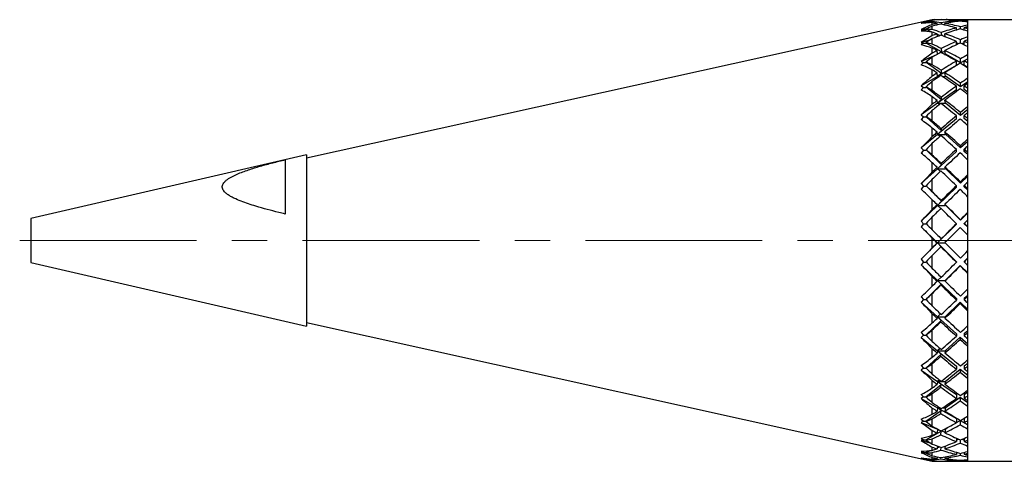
# Model space of a CAD drawing. Header units: inches. Extents: x 0.6 to 20.8, y 0.4 to 16.7.
# Tile 1 of 15: x 1 to 3.8, y 8 to 9.2. Entities that reach past the tile are written whole.
import ezdxf

# ---------------------------------------------------------------- set-up
doc = ezdxf.new("R2010")
doc.units = ezdxf.units.IN
doc.header["$MEASUREMENT"] = 0
doc.linetypes.add('CENTERX2', pattern=[0.8, 0.5, -0.1, 0.1, -0.1])
doc.layers.add('SLD-0', color=7, linetype='Continuous')

msp = doc.modelspace()

# ---------------------------------------------------------------- linework, layer by layer
at = {"color": 7, "linetype": 'Continuous', "lineweight": 25}
for p, q in [((3.5942, 9.2334), (1.8242, 8.841)), ((3.5629, 9.2242), (3.569, 9.2248)), ((3.569, 9.2248), (3.5629, 9.2226)), ((3.569, 9.2248), (3.576, 9.2248)), ((3.576, 9.2248), (3.5769, 9.225)), ((3.5769, 9.225), (3.5766, 9.2266)), ((3.5802, 9.2241), (3.5769, 9.225)), ((3.6008, 9.2334), (3.5942, 9.2334)), ((3.5942, 9.233), (3.5942, 9.2334)), ((3.5942, 9.2284), (3.5942, 9.2319)), ((3.5942, 9.2199), (3.5942, 9.225)), ((3.6079, 9.2327), (3.6079, 9.2333)), ((3.6083, 9.2184), (3.6079, 9.2226)), ((3.6194, 9.2334), (3.6194, 9.2331)), ((3.6194, 9.2246), (3.6198, 9.2203)), ((3.6301, 9.2327), (3.63, 9.2333)), ((3.6304, 9.218), (3.63, 9.2228)), ((3.6942, 9.2334), (3.6362, 9.2334)), ((3.6623, 9.2279), (3.6623, 9.2303)), ((3.6739, 9.2291), (3.6739, 9.2314)), ((3.6845, 9.2278), (3.6845, 9.2304)), ((4.0473, 9.2334), (3.6942, 9.2334)), ((3.6942, 8.7915), (3.6942, 9.2334)), ((3.6942, 9.2327), (3.6942, 9.2334)), ((3.6942, 9.2294), (3.6942, 9.2313)), ((3.6942, 9.218), (3.6942, 9.2264)), ((3.5773, 9.207), (3.5629, 9.2056)), ((3.5629, 9.2056), (3.569, 9.2048)), ((3.569, 9.2048), (3.5629, 9.2013)), ((3.569, 9.2048), (3.576, 9.2048)), ((3.576, 9.2048), (3.5769, 9.2052)), ((3.5769, 9.2052), (3.5766, 9.2067)), ((3.5936, 9.198), (3.5769, 9.2052)), ((3.5942, 9.2052), (3.5942, 9.2151)), ((3.5942, 9.1882), (3.5942, 9.1979)), ((3.6086, 9.1856), (3.6079, 9.1932)), ((3.6158, 9.1884), (3.608, 9.1918)), ((3.6194, 9.1972), (3.6202, 9.1887)), ((3.6308, 9.1847), (3.63, 9.1935)), ((3.6623, 9.2041), (3.6623, 9.2102)), ((3.6739, 9.207), (3.6739, 9.2132)), ((3.6845, 9.2039), (3.6845, 9.2104)), ((3.6942, 9.2078), (3.6942, 9.213)), ((3.6942, 9.1848), (3.6942, 9.2008)), ((3.5872, 9.1755), (3.5629, 9.1689)), ((3.5629, 9.1689), (3.569, 9.1667)), ((3.569, 9.1667), (3.5629, 9.162)), ((3.569, 9.1667), (3.576, 9.1667)), ((3.576, 9.1667), (3.5769, 9.1673)), ((3.5769, 9.1673), (3.5766, 9.1687)), ((3.6204, 9.1419), (3.5769, 9.1673)), ((3.5942, 9.164), (3.5942, 9.1799)), ((3.6306, 9.1872), (3.6269, 9.1862)), ((3.6623, 9.1623), (3.6623, 9.1718)), ((3.669, 9.1653), (3.6623, 9.1682)), ((3.6739, 9.1667), (3.6739, 9.1767)), ((3.6845, 9.1678), (3.6778, 9.1649)), ((3.6845, 9.1618), (3.6845, 9.1722)), ((3.6942, 9.1679), (3.6942, 9.1763)), ((3.6062, 9.1339), (3.5629, 9.1152)), ((3.5942, 9.1389), (3.5942, 9.1529)), ((3.609, 9.1354), (3.6079, 9.146)), ((3.6204, 9.1419), (3.6147, 9.1385)), ((3.6194, 9.1519), (3.6204, 9.1419)), ((3.6302, 9.1443), (3.6198, 9.1398)), ((3.6286, 9.1351), (3.6302, 9.1351)), ((3.6311, 9.1357), (3.63, 9.1465)), ((3.6302, 9.1351), (3.6311, 9.1357)), ((3.6739, 9.1108), (3.6311, 9.1357)), ((3.6942, 9.1341), (3.6942, 9.1573)), ((3.5629, 9.1152), (3.569, 9.1117)), ((3.569, 9.1117), (3.5629, 9.1059)), ((3.569, 9.1117), (3.576, 9.1117)), ((3.576, 9.1117), (3.5769, 9.1124)), ((3.5769, 9.1124), (3.5766, 9.1136)), ((3.6204, 9.0812), (3.5769, 9.1124)), ((3.5942, 9.1058), (3.5942, 9.1273)), ((3.6623, 9.104), (3.6623, 9.1162)), ((3.6739, 9.1108), (3.6739, 9.1229)), ((3.6942, 9.1226), (3.6739, 9.1108)), ((3.6845, 9.1046), (3.6845, 9.1168)), ((3.6942, 9.1111), (3.6942, 9.1224)), ((3.5942, 9.0735), (3.5942, 9.0914)), ((3.609, 9.0729), (3.6079, 9.0825)), ((3.6623, 9.104), (3.609, 9.0729)), ((3.6204, 9.0812), (3.609, 9.0729)), ((3.6194, 9.09), (3.6204, 9.0812)), ((3.6311, 9.0736), (3.63, 9.0831)), ((3.6942, 9.0989), (3.6845, 9.1046)), ((3.6942, 9.0675), (3.6942, 9.097)), ((3.609, 9.0729), (3.5629, 9.0461)), ((3.5942, 9.0325), (3.5942, 9.0589)), ((3.609, 9.0729), (3.6146, 9.0729)), ((3.612, 9.0712), (3.609, 9.0729)), ((3.6224, 9.0729), (3.6302, 9.0729)), ((3.6302, 9.0729), (3.6311, 9.0736)), ((3.6739, 9.043), (3.6311, 9.0736)), ((3.6942, 9.0575), (3.6739, 9.043)), ((3.6739, 9.043), (3.6739, 9.0534)), ((3.6942, 9.0389), (3.6942, 9.0528)), ((3.5629, 9.0461), (3.569, 9.0414)), ((3.569, 9.0414), (3.5629, 9.0347)), ((3.569, 9.0414), (3.576, 9.0414)), ((3.576, 9.0414), (3.5769, 9.0421)), ((3.5769, 9.0421), (3.5766, 9.0432)), ((3.6204, 9.0062), (3.5769, 9.0421)), ((3.6623, 9.0348), (3.609, 8.9966)), ((3.6623, 9.0348), (3.6623, 9.0453)), ((3.6845, 9.0354), (3.6845, 9.0459)), ((3.6942, 9.0285), (3.6845, 9.0354)), ((3.609, 8.9966), (3.5629, 8.9636)), ((3.5942, 8.9939), (3.5942, 9.0152)), ((3.609, 8.9966), (3.6079, 9.0046)), ((3.6204, 9.0062), (3.609, 8.9966)), ((3.609, 8.9966), (3.6302, 8.9966)), ((3.6141, 8.9929), (3.609, 8.9966)), ((3.6194, 9.0135), (3.6204, 9.0062)), ((3.6311, 8.9974), (3.63, 9.0054)), ((3.6302, 8.9966), (3.6311, 8.9974)), ((3.6739, 8.9621), (3.6311, 8.9974)), ((3.6942, 8.9868), (3.6942, 9.0219)), ((3.5942, 8.9464), (3.5942, 8.9769)), ((3.6942, 8.9788), (3.6739, 8.9621)), ((3.6739, 8.9621), (3.6739, 8.9705)), ((3.6942, 8.9537), (3.6942, 8.9697)), ((3.5629, 8.9636), (3.569, 8.9579)), ((3.569, 8.9579), (3.5629, 8.9505)), ((3.569, 8.9579), (3.576, 8.9579)), ((3.576, 8.9579), (3.5769, 8.9587)), ((3.5769, 8.9587), (3.5766, 8.9596)), ((3.6204, 8.9191), (3.5769, 8.9587)), ((3.6623, 8.9525), (3.609, 8.9085)), ((3.6623, 8.9525), (3.6623, 8.961)), ((3.6845, 8.9533), (3.6845, 8.9618)), ((3.6942, 8.9453), (3.6845, 8.9533)), ((3.5942, 8.9026), (3.5942, 8.9266)), ((3.609, 8.9085), (3.6079, 8.9147)), ((3.6204, 8.9191), (3.609, 8.9085)), ((3.6194, 8.9247), (3.6204, 8.9191)), ((3.6311, 8.9093), (3.63, 8.9155)), ((3.6942, 8.8947), (3.6942, 8.9343)), ((3.609, 8.9085), (3.5629, 8.8704)), ((3.5942, 8.85), (3.5942, 8.8836)), ((3.609, 8.9085), (3.6302, 8.9085)), ((3.6157, 8.9029), (3.609, 8.9085)), ((3.6302, 8.9085), (3.6311, 8.9093)), ((3.6739, 8.8704), (3.6311, 8.9093)), ((3.6942, 8.8889), (3.6739, 8.8704)), ((3.5629, 8.8704), (3.569, 8.8637)), ((3.569, 8.8637), (3.5629, 8.8559)), ((3.569, 8.8637), (3.576, 8.8637)), ((3.576, 8.8637), (3.5769, 8.8647)), ((3.5769, 8.8647), (3.5766, 8.8653)), ((3.6204, 8.8225), (3.5769, 8.8647)), ((3.6623, 8.8599), (3.609, 8.8112)), ((3.6623, 8.8599), (3.6623, 8.866)), ((3.6739, 8.8704), (3.6739, 8.8765)), ((3.6845, 8.8607), (3.6845, 8.8669)), ((3.6942, 8.8519), (3.6845, 8.8607)), ((3.6942, 8.858), (3.6942, 8.8757)), ((1.8242, 8.8509), (1.0442, 8.6708)), ((1.7642, 8.837), (1.7642, 8.6833)), ((1.8242, 8.8509), (1.8242, 8.466)), ((3.5942, 8.8024), (3.5942, 8.8284)), ((3.6942, 8.7939), (3.6942, 8.8367)), ((3.609, 8.8112), (3.5629, 8.7692)), ((3.609, 8.8112), (3.6079, 8.8154)), ((3.6204, 8.8225), (3.609, 8.8112)), ((3.609, 8.8112), (3.6302, 8.8112)), ((3.6169, 8.8039), (3.609, 8.8112)), ((3.6194, 8.8263), (3.6204, 8.8225)), ((3.6311, 8.8121), (3.63, 8.8163)), ((3.6302, 8.8112), (3.6311, 8.8121)), ((3.6739, 8.7707), (3.6311, 8.8121)), ((3.5942, 8.7462), (3.5942, 8.782)), ((3.6942, 8.7904), (3.6739, 8.7707)), ((3.6739, 8.7707), (3.6739, 8.7744)), ((3.6942, 7.9834), (3.6942, 8.7915)), ((3.6942, 8.7547), (3.6942, 8.7735)), ((3.5629, 8.7692), (3.569, 8.7619)), ((3.569, 8.7619), (3.5629, 8.7538)), ((3.569, 8.7619), (3.576, 8.7619)), ((3.576, 8.7619), (3.5769, 8.7628)), ((3.5769, 8.7628), (3.5766, 8.7632)), ((3.6204, 8.7194), (3.5769, 8.7628)), ((3.6623, 8.7595), (3.609, 8.7078)), ((3.6623, 8.7595), (3.6623, 8.7633)), ((3.6845, 8.7604), (3.6845, 8.7641)), ((3.6942, 8.751), (3.6845, 8.7604)), ((3.5942, 8.6963), (3.5942, 8.7234)), ((3.6204, 8.7194), (3.609, 8.7078)), ((3.6194, 8.7213), (3.6204, 8.7194)), ((3.6942, 8.6874), (3.6942, 8.7322)), ((3.609, 8.7078), (3.5629, 8.6632)), ((3.609, 8.7078), (3.6079, 8.7099)), ((3.609, 8.7078), (3.6302, 8.7078)), ((3.618, 8.6989), (3.609, 8.7078)), ((3.6311, 8.7088), (3.63, 8.7108)), ((3.6302, 8.7078), (3.6311, 8.7088)), ((3.6739, 8.6661), (3.6311, 8.7088)), ((1.0442, 8.6708), (1.0442, 8.5717)), ((3.5942, 8.6382), (3.5942, 8.6751)), ((3.6942, 8.6864), (3.6739, 8.6661)), ((3.6739, 8.6661), (3.6739, 8.6672)), ((3.6942, 8.647), (3.6942, 8.6663)), ((3.569, 8.6553), (3.5629, 8.6473)), ((3.5629, 8.6473), (3.609, 8.6014)), ((3.569, 8.6553), (3.576, 8.6553)), ((3.576, 8.6553), (3.5768, 8.6562)), ((3.6623, 8.6546), (3.609, 8.6014)), ((3.6623, 8.6546), (3.6623, 8.6558)), ((3.6845, 8.6555), (3.6845, 8.6567)), ((3.6942, 8.6459), (3.6845, 8.6555)), ((3.5942, 8.5875), (3.5942, 8.615)), ((3.6204, 8.613), (3.609, 8.6014)), ((3.6194, 8.6128), (3.6204, 8.613)), ((3.6942, 8.5786), (3.6942, 8.6239)), ((3.609, 8.6014), (3.5629, 8.5554)), ((3.609, 8.6014), (3.6079, 8.6013)), ((3.609, 8.6014), (3.6623, 8.5483)), ((3.609, 8.6014), (3.6302, 8.6014)), ((3.6195, 8.5907), (3.609, 8.6014)), ((3.6185, 8.5906), (3.6195, 8.5907)), ((3.6302, 8.6014), (3.6305, 8.6017)), ((1.0442, 8.5717), (1.0442, 8.546)), ((3.5629, 8.5554), (3.569, 8.5474)), ((3.5942, 8.5294), (3.5942, 8.5662)), ((3.6845, 8.5492), (3.6942, 8.5589)), ((3.6845, 8.5492), (3.6845, 8.5477)), ((3.6942, 8.5381), (3.6942, 8.5574)), ((1.0442, 8.546), (1.8242, 8.3659)), ((3.569, 8.5474), (3.5629, 8.5396)), ((3.5629, 8.5396), (3.609, 8.4952)), ((3.569, 8.5474), (3.576, 8.5474)), ((3.576, 8.5474), (3.5767, 8.5481)), ((3.6302, 8.4952), (3.673, 8.5377)), ((3.6623, 8.5483), (3.6623, 8.5468)), ((3.673, 8.5377), (3.6942, 8.5166)), ((3.673, 8.5377), (3.673, 8.5363)), ((3.5942, 8.4794), (3.5942, 8.5064)), ((3.609, 8.4952), (3.6079, 8.4928)), ((3.6188, 8.5048), (3.609, 8.4952)), ((3.609, 8.4952), (3.6302, 8.4952)), ((3.609, 8.4952), (3.6623, 8.4438)), ((3.6195, 8.4846), (3.609, 8.4952)), ((3.6311, 8.4961), (3.63, 8.4937)), ((3.6302, 8.4952), (3.6311, 8.4961)), ((3.6942, 8.4706), (3.6942, 8.5152)), ((1.8242, 8.466), (1.8242, 8.3659)), ((3.576, 8.4413), (3.6195, 8.4846)), ((3.6185, 8.4824), (3.6195, 8.4846)), ((3.5629, 8.4493), (3.569, 8.4413)), ((3.569, 8.4413), (3.5629, 8.434)), ((3.569, 8.4413), (3.576, 8.4413)), ((3.576, 8.4413), (3.5769, 8.4421)), ((3.5769, 8.4421), (3.5766, 8.4417)), ((3.5942, 8.4229), (3.5942, 8.4585)), ((3.6623, 8.4438), (3.6623, 8.4398)), ((3.6845, 8.4447), (3.6942, 8.454)), ((3.6845, 8.4447), (3.6845, 8.4406)), ((3.6942, 8.4313), (3.6942, 8.45)), ((3.5629, 8.434), (3.609, 8.3924)), ((3.6302, 8.3924), (3.673, 8.4336)), ((3.673, 8.4336), (3.6942, 8.4131)), ((3.673, 8.4336), (3.673, 8.4296)), ((3.576, 8.3402), (3.6195, 8.3821)), ((3.5942, 8.3751), (3.5942, 8.4009)), ((3.609, 8.3924), (3.6079, 8.3879)), ((3.6177, 8.4004), (3.609, 8.3924)), ((3.609, 8.3924), (3.6302, 8.3924)), ((3.609, 8.3924), (3.6623, 8.3443)), ((3.6195, 8.3821), (3.609, 8.3924)), ((3.6185, 8.378), (3.6195, 8.3821)), ((3.6311, 8.3932), (3.63, 8.3888)), ((3.6302, 8.3924), (3.6311, 8.3932)), ((3.6942, 8.3669), (3.6942, 8.4093)), ((1.8242, 8.3758), (3.5942, 7.9834)), ((3.5942, 8.3221), (3.5942, 8.3554)), ((3.5629, 8.348), (3.569, 8.3402)), ((3.569, 8.3402), (3.5629, 8.3337)), ((3.5629, 8.3337), (3.609, 8.2962)), ((3.569, 8.3402), (3.576, 8.3402)), ((3.576, 8.3402), (3.5769, 8.341)), ((3.5769, 8.341), (3.5766, 8.3403)), ((3.6302, 8.2962), (3.673, 8.3347)), ((3.6623, 8.3443), (3.6623, 8.3378)), ((3.673, 8.3347), (3.6942, 8.3156)), ((3.673, 8.3347), (3.673, 8.3283)), ((3.6845, 8.3451), (3.6942, 8.3539)), ((3.6845, 8.3451), (3.6845, 8.3386)), ((3.6942, 8.3299), (3.6942, 8.3474)), ((3.5942, 8.278), (3.5942, 8.3016)), ((3.6164, 8.3023), (3.609, 8.2962)), ((3.6942, 8.2704), (3.6942, 8.3095)), ((3.576, 8.2473), (3.6195, 8.2866)), ((3.609, 8.2962), (3.6079, 8.2897)), ((3.609, 8.2962), (3.6302, 8.2962)), ((3.609, 8.2962), (3.6623, 8.2528)), ((3.6195, 8.2866), (3.609, 8.2962)), ((3.6185, 8.2806), (3.6195, 8.2866)), ((3.6311, 8.2969), (3.63, 8.2905)), ((3.6302, 8.2962), (3.6311, 8.2969)), ((3.5629, 8.2546), (3.569, 8.2473)), ((3.569, 8.2473), (3.5629, 8.2417)), ((3.569, 8.2473), (3.576, 8.2473)), ((3.576, 8.2473), (3.5769, 8.248)), ((3.5769, 8.248), (3.5766, 8.2471)), ((3.5942, 8.23), (3.5942, 8.26)), ((3.6302, 8.2095), (3.673, 8.2442)), ((3.6623, 8.2528), (3.6623, 8.2441)), ((3.673, 8.2442), (3.6942, 8.227)), ((3.673, 8.2442), (3.673, 8.2355)), ((3.6845, 8.2536), (3.6942, 8.2615)), ((3.6845, 8.2536), (3.6845, 8.2448)), ((3.6942, 8.237), (3.6942, 8.2528)), ((3.5629, 8.2417), (3.609, 8.2095)), ((3.6942, 8.1843), (3.6942, 8.2187)), ((3.576, 8.1654), (3.6195, 8.2008)), ((3.5942, 8.1909), (3.5942, 8.2117)), ((3.609, 8.2095), (3.6079, 8.2012)), ((3.6148, 8.2136), (3.609, 8.2095)), ((3.609, 8.2095), (3.6302, 8.2095)), ((3.609, 8.2095), (3.6623, 8.1722)), ((3.6195, 8.2008), (3.609, 8.2095)), ((3.6185, 8.1932), (3.6195, 8.2008)), ((3.6311, 8.2101), (3.63, 8.2019)), ((3.6302, 8.2095), (3.6311, 8.2101)), ((3.5629, 8.172), (3.569, 8.1654)), ((3.569, 8.1654), (3.5629, 8.1609)), ((3.5629, 8.1609), (3.609, 8.1349)), ((3.569, 8.1654), (3.576, 8.1654)), ((3.576, 8.1654), (3.5769, 8.166)), ((3.5769, 8.166), (3.5766, 8.1649)), ((3.5942, 8.1493), (3.5942, 8.1752)), ((3.6302, 8.1349), (3.673, 8.1647)), ((3.6623, 8.1722), (3.6623, 8.1614)), ((3.673, 8.1647), (3.6942, 8.1499)), ((3.673, 8.1647), (3.673, 8.1541)), ((3.6845, 8.1728), (3.6942, 8.1796)), ((3.6845, 8.1728), (3.6845, 8.1621)), ((3.6942, 8.1553), (3.6942, 8.1689)), ((3.5942, 8.1165), (3.5942, 8.1339)), ((3.609, 8.1349), (3.6079, 8.1251)), ((3.6126, 8.1369), (3.609, 8.1349)), ((3.609, 8.1349), (3.6158, 8.1349)), ((3.609, 8.1349), (3.6623, 8.1047)), ((3.6195, 8.1274), (3.609, 8.1349)), ((3.6231, 8.1349), (3.6302, 8.1349)), ((3.6311, 8.1354), (3.63, 8.1256)), ((3.6302, 8.1349), (3.6311, 8.1354)), ((3.6942, 8.111), (3.6942, 8.1398)), ((3.576, 8.097), (3.6195, 8.1274)), ((3.5942, 8.0827), (3.5942, 8.1036)), ((3.6185, 8.1184), (3.6195, 8.1274)), ((3.6623, 8.1047), (3.6623, 8.0924)), ((3.6845, 8.1052), (3.6845, 8.0929)), ((3.6874, 8.1069), (3.6942, 8.1107)), ((3.5629, 8.1026), (3.569, 8.097)), ((3.569, 8.097), (3.5629, 8.0936)), ((3.5629, 8.0936), (3.609, 8.0746)), ((3.569, 8.097), (3.576, 8.097)), ((3.576, 8.097), (3.5769, 8.0974)), ((3.5769, 8.0974), (3.5766, 8.0961)), ((3.6302, 8.0746), (3.6373, 8.0786)), ((3.6623, 8.0928), (3.673, 8.0988)), ((3.673, 8.0988), (3.6942, 8.0868)), ((3.673, 8.0988), (3.673, 8.0864)), ((3.6942, 8.0874), (3.6942, 8.0984)), ((3.5629, 8.0486), (3.569, 8.0441)), ((3.576, 8.0441), (3.6195, 8.0686)), ((3.5942, 8.057), (3.5942, 8.0705)), ((3.609, 8.0746), (3.6079, 8.0636)), ((3.6091, 8.0747), (3.609, 8.0746)), ((3.609, 8.0746), (3.6092, 8.0746)), ((3.6195, 8.0686), (3.609, 8.0746)), ((3.609, 8.0746), (3.6099, 8.0742)), ((3.6185, 8.0584), (3.6195, 8.0686)), ((3.6205, 8.0699), (3.6302, 8.0659)), ((3.6297, 8.0746), (3.6302, 8.0746)), ((3.6311, 8.075), (3.63, 8.064)), ((3.6302, 8.0746), (3.6311, 8.075)), ((3.6623, 8.0489), (3.6623, 8.039)), ((3.6845, 8.0484), (3.6845, 8.0393)), ((3.6942, 8.0528), (3.6942, 8.0751)), ((3.569, 8.0441), (3.5629, 8.0421)), ((3.5629, 8.0421), (3.5878, 8.0359)), ((3.569, 8.0441), (3.576, 8.0441)), ((3.576, 8.0441), (3.5769, 8.0443)), ((3.5769, 8.0443), (3.5766, 8.0429)), ((3.5942, 8.032), (3.5942, 8.0472)), ((3.5942, 8.0143), (3.5942, 8.0234)), ((3.6086, 8.0265), (3.6079, 8.0187)), ((3.6081, 8.0215), (3.6147, 8.0243)), ((3.6185, 8.0152), (3.6192, 8.0227)), ((3.6284, 8.0258), (3.6306, 8.0253)), ((3.6307, 8.0267), (3.63, 8.019)), ((3.6623, 8.0439), (3.6682, 8.0463)), ((3.673, 8.0442), (3.673, 8.0347)), ((3.6787, 8.0459), (3.6845, 8.0435)), ((3.6942, 8.0354), (3.6942, 8.0434)), ((3.6942, 8.0115), (3.6942, 8.0266)), ((3.5629, 8.0116), (3.569, 8.0083)), ((3.569, 8.0083), (3.5629, 8.0077)), ((3.5629, 8.0077), (3.5772, 8.0066)), ((3.569, 8.0083), (3.576, 8.0083)), ((3.576, 8.0083), (3.5892, 8.0137)), ((3.576, 8.0083), (3.5769, 8.0084)), ((3.5769, 8.0084), (3.5766, 8.0069)), ((3.5942, 7.9988), (3.5942, 8.008)), ((3.5942, 7.9896), (3.5942, 7.9941)), ((3.6082, 7.9958), (3.6079, 7.9917)), ((3.6185, 7.99), (3.6188, 7.9938)), ((3.6304, 7.9957), (3.63, 7.9918)), ((3.6623, 8.009), (3.6623, 8.0029)), ((3.673, 8.0061), (3.673, 8.0003)), ((3.6845, 8.0087), (3.6845, 8.0031)), ((3.6942, 8.0008), (3.6942, 8.0056)), ((3.6942, 7.9884), (3.6942, 7.9958)), ((3.569, 7.9907), (3.5629, 7.9915)), ((3.569, 7.9907), (3.576, 7.9907)), ((3.576, 7.9907), (3.5774, 7.9911)), ((3.576, 7.9907), (3.5769, 7.9907)), ((3.5769, 7.9907), (3.5766, 7.9891)), ((3.5942, 7.9841), (3.5942, 7.9869)), ((3.5942, 7.9834), (3.6008, 7.9834)), ((3.5942, 7.9834), (3.5942, 7.9834)), ((3.6079, 7.9836), (3.6079, 7.9834)), ((3.63, 7.9836), (3.63, 7.9834)), ((3.6362, 7.9834), (3.6942, 7.9834)), ((3.6623, 7.9873), (3.6623, 7.9852)), ((3.673, 7.9862), (3.673, 7.9845)), ((3.6845, 7.9872), (3.6845, 7.9852)), ((3.6942, 7.9846), (3.6942, 7.9861)), ((3.6942, 7.9834), (3.6942, 7.9836)), ((3.6942, 7.9834), (4.0473, 7.9834))]:
    msp.add_line(p, q, dxfattribs=at)
for centre, major_axis, ratio, start_param, end_param in [((3.8116, 8.5971), (0.559, -0.4071), 0.921431, 2.490726, 2.540315), ((3.8116, 8.5681), (0.5537, -0.5089), 0.752385, 2.504649, 2.554238), ((3.8116, 8.6231), (0.5501, 0.4307), 0.900901, 1.285301, 1.33489), ((3.8339, 8.597), (0.5631, -0.4101), 0.921431, 2.523183, 2.551019), ((3.8358, 8.5678), (0.5581, -0.513), 0.752385, 2.539906, 2.567755), ((3.6623, 8.6084), (0.4584, -0.4584), 0.926857, 2.405519, 2.427529), ((3.6836, 8.6084), (0.4584, -0.4584), 0.926857, 2.422556, 2.461745), ((3.6854, 8.6084), (0.498, -0.498), 0.758323, 2.325377, 2.366057), ((3.6623, 8.6084), (0.498, -0.498), 0.758323, 2.30687, 2.328879), ((3.6623, 8.6084), (0.4632, 0.4632), 0.905914, 0.92199, 0.943999), ((3.6836, 8.6084), (0.4632, 0.4632), 0.905914, 0.939026, 0.978215), ((3.6623, 8.6084), (0.4632, -0.4632), 0.905914, 2.394136, 2.405519), ((3.6854, 8.6084), (0.4632, -0.4632), 0.905914, 2.412644, 2.431194), ((3.6623, 8.6084), (0.4632, -0.4632), 0.905914, 2.30687, 2.3771), ((3.6623, 8.6084), (0.498, -0.498), 0.758323, 2.219603, 2.289833), ((3.6623, 8.6084), (0.4584, -0.4584), 0.926857, 2.370004, 2.387012), ((3.6623, 8.6084), (0.4632, 0.4632), 0.905914, 0.834723, 0.903482), ((3.6836, 8.6084), (0.4584, -0.4584), 0.926857, 2.394136, 2.404048), ((3.6854, 8.6084), (0.4632, -0.4632), 0.905914, 2.325307, 2.395607), ((3.6836, 8.6084), (0.4632, 0.4632), 0.905914, 0.851695, 0.920518), ((3.6854, 8.6084), (0.498, -0.498), 0.758323, 2.23804, 2.308341), ((3.6623, 8.6084), (0.4632, -0.4632), 0.905914, 2.255906, 2.289898), ((3.6623, 8.6084), (0.4632, 0.4632), 0.905914, 0.78376, 0.816286), ((3.6623, 8.6084), (0.498, 0.498), 0.758323, 0.871026, 0.903552), ((3.6836, 8.6084), (0.4632, 0.4632), 0.905914, 0.817722, 0.833258), ((3.6854, 8.6084), (0.4632, -0.4632), 0.905914, 2.2928, 2.308335), ((3.8116, 8.5438), (0.5788, -0.5527), 0.62191, 2.435547, 2.485136), ((3.8339, 8.6232), (0.5541, 0.4339), 0.900901, 1.317758, 1.345594), ((3.8358, 8.5433), (0.5834, -0.5571), 0.62191, 2.470803, 2.498652), ((3.6854, 8.6084), (0.529, -0.529), 0.629097, 2.238111, 2.278791), ((3.6623, 8.6084), (0.529, -0.529), 0.629097, 2.219603, 2.241613), ((3.6623, 8.6084), (0.498, 0.498), 0.758323, 1.009256, 1.031266), ((3.6623, 8.6084), (0.498, 0.498), 0.758323, 0.92199, 0.990749), ((3.6836, 8.6084), (0.498, 0.498), 0.758323, 0.938961, 1.007785), ((3.6854, 8.6084), (0.529, -0.529), 0.629097, 2.150774, 2.221074), ((3.6623, 8.6084), (0.498, -0.498), 0.758323, 2.16864, 2.202632), ((3.6836, 8.6084), (0.498, 0.498), 0.758323, 0.904989, 0.920524), ((3.6854, 8.6084), (0.498, -0.498), 0.758323, 2.205534, 2.221069), ((3.8116, 8.6486), (0.5537, 0.5089), 0.752385, 1.294623, 1.344212), ((3.8116, 8.5214), (0.6041, -0.5875), 0.505692, 2.356711, 2.406299), ((3.8339, 8.6489), (0.5578, 0.5126), 0.752385, 1.327081, 1.354917), ((3.8358, 8.5207), (0.6089, -0.5922), 0.505692, 2.391967, 2.419816), ((3.6836, 8.6084), (0.498, 0.498), 0.758323, 1.026292, 1.065482), ((3.6854, 8.6084), (0.556, -0.556), 0.513354, 2.150844, 2.191524), ((3.6623, 8.6084), (0.529, -0.529), 0.629097, 2.132337, 2.202567), ((3.6623, 8.6084), (0.529, 0.529), 0.629097, 1.009256, 1.078015), ((3.6836, 8.6084), (0.529, 0.529), 0.629097, 1.026227, 1.095051), ((3.6623, 8.6084), (0.529, -0.529), 0.629097, 2.081373, 2.115365), ((3.6623, 8.6084), (0.529, 0.529), 0.629097, 0.958293, 0.990819), ((3.6836, 8.6084), (0.529, 0.529), 0.629097, 0.992255, 1.007791), ((3.6854, 8.6084), (0.529, -0.529), 0.629097, 2.118267, 2.133802), ((3.8116, 8.673), (0.5788, 0.5527), 0.62191, 1.363726, 1.413315), ((3.6623, 8.6084), (0.556, -0.556), 0.513354, 2.132337, 2.154346), ((3.6623, 8.6084), (0.529, 0.529), 0.629097, 1.096523, 1.118532), ((3.6836, 8.6084), (0.529, 0.529), 0.629097, 1.113559, 1.152748), ((3.6623, 8.6084), (0.556, -0.556), 0.513354, 2.04507, 2.1153), ((3.6854, 8.6084), (0.556, -0.556), 0.513354, 2.063507, 2.133808), ((3.6623, 8.6084), (0.556, 0.556), 0.513354, 1.045559, 1.078085), ((3.8116, 8.5016), (0.6264, -0.616), 0.400197, 2.274556, 2.324145), ((3.8339, 8.6735), (0.5831, 0.5568), 0.62191, 1.396183, 1.424019), ((3.8358, 8.5008), (0.6314, -0.6209), 0.400197, 2.309813, 2.337662), ((3.6623, 8.6084), (0.556, 0.556), 0.513354, 1.096523, 1.165281), ((3.6836, 8.6084), (0.556, 0.556), 0.513354, 1.113494, 1.182318), ((3.6623, 8.6084), (0.556, -0.556), 0.513354, 1.994107, 2.028099), ((3.6836, 8.6084), (0.556, 0.556), 0.513354, 1.079522, 1.095057), ((3.6854, 8.6084), (0.556, -0.556), 0.513354, 2.031001, 2.046536), ((3.6854, 8.6084), (0.5788, -0.5788), 0.407561, 2.063578, 2.104258), ((3.6623, 8.6084), (0.5788, -0.5788), 0.407561, 2.04507, 2.06708), ((3.6623, 8.6084), (0.556, 0.556), 0.513354, 1.183789, 1.205799), ((3.6854, 8.6084), (0.5788, -0.5788), 0.407561, 1.976241, 2.046541), ((3.8116, 8.6954), (0.6041, 0.5875), 0.505692, 1.442562, 1.492151), ((3.8339, 8.696), (0.6085, 0.5918), 0.505692, 1.47502, 1.502855), ((3.6836, 8.6084), (0.556, 0.556), 0.513354, 1.200825, 1.240014), ((3.6623, 8.6084), (0.5788, -0.5788), 0.407561, 1.957804, 2.028034), ((3.6623, 8.6084), (0.5788, 0.5788), 0.407561, 1.132826, 1.165352), ((3.6836, 8.6084), (0.5788, 0.5788), 0.407561, 1.166788, 1.182323), ((3.8116, 8.4852), (0.6448, -0.6388), 0.302653, 2.190908, 2.240497), ((3.8358, 8.4842), (0.65, -0.6439), 0.302653, 2.226165, 2.254014), ((3.6854, 8.6084), (0.5971, -0.5971), 0.309052, 1.976311, 2.016991), ((3.6623, 8.6084), (0.5788, 0.5788), 0.407561, 1.183789, 1.252548), ((3.6836, 8.6084), (0.5788, 0.5788), 0.407561, 1.20076, 1.269584), ((3.6623, 8.6084), (0.5788, -0.5788), 0.407561, 1.90684, 1.940832), ((3.6854, 8.6084), (0.5788, -0.5788), 0.407561, 1.943734, 1.959269), ((3.6623, 8.6084), (0.5971, -0.5971), 0.309052, 1.957804, 1.979813), ((3.6623, 8.6084), (0.5788, 0.5788), 0.407561, 1.271055, 1.293065), ((3.6836, 8.6084), (0.5788, 0.5788), 0.407561, 1.288092, 1.327281), ((3.6623, 8.6084), (0.5971, -0.5971), 0.309052, 1.870537, 1.940767), ((3.6854, 8.6084), (0.5971, -0.5971), 0.309052, 1.888974, 1.959275), ((3.8116, 8.7151), (0.6264, 0.616), 0.400197, 1.524716, 1.574305), ((3.8339, 8.7159), (0.631, 0.6205), 0.400197, 1.557174, 1.58501), ((3.6623, 8.6084), (0.5971, 0.5971), 0.309052, 1.220092, 1.252618), ((3.6836, 8.6084), (0.5971, 0.5971), 0.309052, 1.254055, 1.26959), ((3.8116, 8.4724), (0.6588, -0.6558), 0.210822, 2.106492, 2.156081), ((3.8358, 8.4713), (0.6641, -0.6611), 0.210822, 2.141749, 2.169598), ((3.6854, 8.6084), (0.6109, -0.6109), 0.215731, 1.889045, 1.929725), ((3.6623, 8.6084), (0.5971, 0.5971), 0.309052, 1.271055, 1.339814), ((3.6836, 8.6084), (0.5971, 0.5971), 0.309052, 1.288027, 1.356851), ((3.6623, 8.6084), (0.5971, -0.5971), 0.309052, 1.819574, 1.853566), ((3.6854, 8.6084), (0.5971, -0.5971), 0.309052, 1.856468, 1.872003), ((3.6623, 8.6084), (0.6109, -0.6109), 0.215731, 1.870537, 1.892547), ((3.6623, 8.6084), (0.5971, 0.5971), 0.309052, 1.358322, 1.380332), ((3.6854, 8.6084), (0.6109, -0.6109), 0.215731, 1.801708, 1.872008), ((3.8116, 8.7316), (0.6448, 0.6388), 0.302653, 1.608364, 1.657953), ((3.8339, 8.7325), (0.6496, 0.6435), 0.302653, 1.640822, 1.668658), ((3.6836, 8.6084), (0.5971, 0.5971), 0.309052, 1.375358, 1.414547), ((3.6623, 8.6084), (0.6109, -0.6109), 0.215731, 1.783271, 1.853501), ((3.6623, 8.6084), (0.6109, 0.6109), 0.215731, 1.307359, 1.339885), ((3.8116, 8.4638), (0.6682, -0.6672), 0.122828, 2.021664, 2.071253), ((3.8358, 8.4626), (0.6735, -0.6725), 0.122828, 2.05692, 2.08477), ((3.6623, 8.6084), (0.6109, 0.6109), 0.215731, 1.358322, 1.427081), ((3.6836, 8.6084), (0.6109, 0.6109), 0.215731, 1.375293, 1.444117), ((3.6623, 8.6084), (0.6109, -0.6109), 0.215731, 1.732308, 1.766299), ((3.6836, 8.6084), (0.6109, 0.6109), 0.215731, 1.341321, 1.356856), ((3.6854, 8.6084), (0.6109, -0.6109), 0.215731, 1.769201, 1.784736), ((3.6854, 8.6084), (0.6201, -0.6201), 0.125866, 1.801778, 1.842458), ((3.6623, 8.6084), (0.6201, -0.6201), 0.125866, 1.783271, 1.80528), ((3.8116, 8.7443), (0.6588, 0.6558), 0.210822, 1.69278, 1.742369), ((3.6623, 8.6084), (0.6109, 0.6109), 0.215731, 1.445588, 1.467598), ((3.6836, 8.6084), (0.6109, 0.6109), 0.215731, 1.462625, 1.501814), ((3.6623, 8.6084), (0.6201, -0.6201), 0.125866, 1.696004, 1.766235), ((3.6854, 8.6084), (0.6201, -0.6201), 0.125866, 1.714441, 1.784742), ((3.8339, 8.7453), (0.6637, 0.6607), 0.210822, 1.725238, 1.753074), ((3.6623, 8.6084), (0.6201, 0.6201), 0.125866, 1.394625, 1.427151), ((3.6836, 8.6084), (0.6201, 0.6201), 0.125866, 1.428588, 1.444123), ((3.8116, 8.4596), (0.6727, -0.6726), 0.037018, 1.936632, 1.986221), ((3.8358, 8.4584), (0.6781, -0.678), 0.037018, 1.971888, 1.999737), ((3.6854, 8.6084), (0.6246, -0.6246), 0.03796, 1.714512, 1.755192), ((3.6623, 8.6084), (0.6201, 0.6201), 0.125866, 1.445588, 1.514347), ((3.6836, 8.6084), (0.6201, 0.6201), 0.125866, 1.46256, 1.531384), ((3.6623, 8.6084), (0.6201, -0.6201), 0.125866, 1.645041, 1.679033), ((3.6854, 8.6084), (0.6201, -0.6201), 0.125866, 1.681935, 1.69747), ((3.6623, 8.6084), (0.6246, -0.6246), 0.03796, 1.696004, 1.718014), ((3.8116, 8.753), (0.6682, 0.6672), 0.122828, 1.777608, 1.827197), ((3.6623, 8.6084), (0.6201, 0.6201), 0.125866, 1.532855, 1.554865), ((3.6836, 8.6084), (0.6201, 0.6201), 0.125866, 1.549891, 1.58908), ((3.6623, 8.6084), (0.6246, -0.6246), 0.03796, 1.608738, 1.678968), ((3.6854, 8.6084), (0.6246, -0.6246), 0.03796, 1.627175, 1.697475), ((3.8339, 8.754), (0.6731, 0.6721), 0.122828, 1.810066, 1.837902), ((3.6623, 8.6084), (0.6246, 0.6246), 0.03796, 1.481892, 1.514418), ((3.6836, 8.6084), (0.6246, 0.6246), 0.03796, 1.515854, 1.531389), ((3.8116, 8.4599), (0.6724, -0.6723), 0.048142, 4.382054, 4.431643), ((3.8358, 8.4587), (0.6778, -0.6776), 0.048142, 4.368537, 4.396386), ((3.6854, 8.6084), (0.6242, -0.6242), 0.049365, 4.61526, 4.65594), ((3.6623, 8.6084), (0.6246, 0.6246), 0.03796, 1.532855, 1.601614), ((3.6836, 8.6084), (0.6246, 0.6246), 0.03796, 1.549826, 1.61865), ((3.6623, 8.6084), (0.6246, -0.6246), 0.03796, 1.557775, 1.591766), ((3.6854, 8.6084), (0.6246, -0.6246), 0.03796, 1.594668, 1.610203), ((3.6623, 8.6084), (0.6242, -0.6242), 0.049365, 4.652438, 4.674448), ((3.8116, 8.7572), (0.6727, 0.6726), 0.037018, 1.862641, 1.91223), ((3.6623, 8.6084), (0.6246, 0.6246), 0.03796, 1.620121, 1.642131), ((3.6836, 8.6084), (0.6246, 0.6246), 0.03796, 1.637158, 1.676347), ((3.6623, 8.6084), (0.6242, -0.6242), 0.049365, 4.691484, 4.761714), ((3.6854, 8.6084), (0.6242, -0.6242), 0.049365, 4.672976, 4.743277), ((3.6623, 8.6084), (0.6242, 0.6242), 0.049365, 4.681501, 4.714027), ((3.8339, 8.7583), (0.6777, 0.6776), 0.037018, 1.895098, 1.922934), ((3.6836, 8.6084), (0.6242, 0.6242), 0.049365, 4.66453, 4.680065), ((3.8116, 8.4647), (0.6672, -0.666), 0.134149, 4.467069, 4.516657), ((3.8358, 8.4635), (0.6726, -0.6713), 0.134149, 4.453552, 4.481401), ((3.6854, 8.6084), (0.6192, -0.6192), 0.137447, 4.702526, 4.743206), ((3.6623, 8.6084), (0.6242, 0.6242), 0.049365, 4.594305, 4.663064), ((3.6836, 8.6084), (0.6242, 0.6242), 0.049365, 4.577269, 4.646093), ((3.6623, 8.6084), (0.6242, -0.6242), 0.049365, 4.778685, 4.812677), ((3.6854, 8.6084), (0.6242, -0.6242), 0.049365, 4.760248, 4.775783), ((3.6623, 8.6084), (0.6192, -0.6192), 0.137447, 4.739704, 4.761714), ((3.6854, 8.6084), (0.6192, -0.6192), 0.137447, 4.760243, 4.830543), ((3.8116, 8.7569), (0.6724, 0.6723), 0.048142, 4.285866, 4.335455), ((3.6623, 8.6084), (0.6242, 0.6242), 0.049365, 4.553788, 4.575798), ((3.6836, 8.6084), (0.6242, 0.6242), 0.049365, 4.519572, 4.558761), ((3.6623, 8.6084), (0.6192, -0.6192), 0.137447, 4.77875, 4.84898), ((3.6623, 8.6084), (0.6192, 0.6192), 0.137447, 4.594235, 4.626761), ((3.8339, 8.758), (0.6774, 0.6772), 0.048142, 4.275162, 4.302998), ((3.8358, 8.4728), (0.6625, -0.6591), 0.222546, 4.53834, 4.566189), ((3.6623, 8.6084), (0.6192, 0.6192), 0.137447, 4.507039, 4.575798), ((3.6836, 8.6084), (0.6192, 0.6192), 0.137447, 4.577263, 4.592798), ((3.6854, 8.6084), (0.6192, -0.6192), 0.137447, 4.847515, 4.86305), ((3.8116, 8.4738), (0.6573, -0.6539), 0.222546, 4.551857, 4.601446), ((3.6854, 8.6084), (0.6094, -0.6094), 0.227674, 4.789793, 4.830473), ((3.6836, 8.6084), (0.6192, 0.6192), 0.137447, 4.490002, 4.558826), ((3.6623, 8.6084), (0.6192, -0.6192), 0.137447, 4.865952, 4.899944), ((3.6623, 8.6084), (0.6094, -0.6094), 0.227674, 4.826971, 4.84898), ((3.6623, 8.6084), (0.6192, 0.6192), 0.137447, 4.466521, 4.488531), ((3.6854, 8.6084), (0.6094, -0.6094), 0.227674, 4.847509, 4.91781), ((3.8116, 8.7521), (0.6672, 0.666), 0.134149, 4.200852, 4.25044), ((3.8339, 8.7531), (0.6721, 0.6709), 0.134149, 4.190147, 4.217983), ((3.6836, 8.6084), (0.6192, 0.6192), 0.137447, 4.432306, 4.471495), ((3.6623, 8.6084), (0.6094, -0.6094), 0.227674, 4.866017, 4.936247), ((3.6623, 8.6084), (0.6094, 0.6094), 0.227674, 4.506968, 4.539494), ((3.8116, 8.4871), (0.6427, -0.6361), 0.315009, 4.636197, 4.685786), ((3.8358, 8.4861), (0.6478, -0.6412), 0.315009, 4.622681, 4.65053), ((3.6623, 8.6084), (0.6094, 0.6094), 0.227674, 4.419772, 4.488531), ((3.6836, 8.6084), (0.6094, 0.6094), 0.227674, 4.402736, 4.47156), ((3.6623, 8.6084), (0.6094, -0.6094), 0.227674, 4.953218, 4.98721), ((3.6836, 8.6084), (0.6094, 0.6094), 0.227674, 4.489997, 4.505532), ((3.6854, 8.6084), (0.6094, -0.6094), 0.227674, 4.934781, 4.950316), ((3.6854, 8.6084), (0.595, -0.595), 0.321568, 4.877059, 4.917739), ((3.6623, 8.6084), (0.595, -0.595), 0.321568, 4.914237, 4.936247), ((3.8116, 8.7429), (0.6573, 0.6539), 0.222546, 4.116063, 4.165652), ((3.6623, 8.6084), (0.6094, 0.6094), 0.227674, 4.379255, 4.401265), ((3.6836, 8.6084), (0.6094, 0.6094), 0.227674, 4.345039, 4.384228), ((3.6623, 8.6084), (0.595, -0.595), 0.321568, 4.953283, 5.023513), ((3.6854, 8.6084), (0.595, -0.595), 0.321568, 4.934776, 5.005076), ((3.8339, 8.7439), (0.6621, 0.6587), 0.222546, 4.105359, 4.133195), ((3.8358, 8.5032), (0.6287, -0.6175), 0.413455, 4.706187, 4.734037), ((3.6623, 8.6084), (0.595, 0.595), 0.321568, 4.332506, 4.401265), ((3.6623, 8.6084), (0.595, 0.595), 0.321568, 4.419702, 4.452228), ((3.6836, 8.6084), (0.595, 0.595), 0.321568, 4.40273, 4.418265), ((3.6854, 8.6084), (0.595, -0.595), 0.321568, 5.022048, 5.037583), ((3.8116, 8.5041), (0.6237, -0.6126), 0.413455, 4.719704, 4.769293), ((3.6854, 8.6084), (0.5761, -0.5761), 0.420898, 4.964326, 5.005006), ((3.6836, 8.6084), (0.595, 0.595), 0.321568, 4.315469, 4.384293), ((3.6623, 8.6084), (0.595, -0.595), 0.321568, 5.040485, 5.074477), ((3.8116, 8.7296), (0.6427, 0.6361), 0.315009, 4.031723, 4.081312), ((3.6623, 8.6084), (0.5761, -0.5761), 0.420898, 5.001504, 5.023513), ((3.6623, 8.6084), (0.595, 0.595), 0.321568, 4.291988, 4.313998), ((3.6836, 8.6084), (0.595, 0.595), 0.321568, 4.257773, 4.296962), ((3.6623, 8.6084), (0.5761, -0.5761), 0.420898, 5.04055, 5.11078), ((3.6854, 8.6084), (0.5761, -0.5761), 0.420898, 5.022042, 5.092343), ((3.8116, 8.5242), (0.6009, -0.5834), 0.520176, 4.801569, 4.851158), ((3.8339, 8.7305), (0.6474, 0.6408), 0.315009, 4.021018, 4.048854), ((3.8358, 8.5235), (0.6057, -0.588), 0.520176, 4.788053, 4.815902), ((3.6623, 8.6084), (0.5761, 0.5761), 0.420898, 4.245239, 4.313998), ((3.6623, 8.6084), (0.5761, 0.5761), 0.420898, 4.332435, 4.364961), ((3.6836, 8.6084), (0.5761, 0.5761), 0.420898, 4.315464, 4.330999), ((3.6854, 8.6084), (0.5761, -0.5761), 0.420898, 5.109314, 5.124849), ((3.6854, 8.6084), (0.5527, -0.5527), 0.527823, 5.051592, 5.092272), ((3.6623, 8.6084), (0.5527, -0.5527), 0.527823, 5.08877, 5.11078), ((3.6836, 8.6084), (0.5761, 0.5761), 0.420898, 4.228203, 4.297027), ((3.6623, 8.6084), (0.5761, -0.5761), 0.420898, 5.127751, 5.161743), ((3.8116, 8.7127), (0.6237, 0.6126), 0.413455, 3.948216, 3.997805), ((3.8339, 8.7135), (0.6283, 0.6171), 0.413455, 3.937511, 3.965347), ((3.6623, 8.6084), (0.5761, 0.5761), 0.420898, 4.204722, 4.226732), ((3.6836, 8.6084), (0.5761, 0.5761), 0.420898, 4.170506, 4.209695), ((3.6623, 8.6084), (0.5527, -0.5527), 0.527823, 5.127816, 5.198046), ((3.6854, 8.6084), (0.5527, -0.5527), 0.527823, 5.109309, 5.179609), ((3.6623, 8.6084), (0.5527, 0.5527), 0.527823, 4.245169, 4.277695), ((3.8116, 8.5468), (0.5754, -0.5476), 0.638036, 4.879693, 4.929282), ((3.8358, 8.5464), (0.58, -0.552), 0.638036, 4.866176, 4.894026), ((3.6854, 8.6084), (0.5252, -0.5252), 0.645101, 5.138859, 5.179539), ((3.6623, 8.6084), (0.5527, 0.5527), 0.527823, 4.157973, 4.226732), ((3.6836, 8.6084), (0.5527, 0.5527), 0.527823, 4.140936, 4.20976), ((3.6623, 8.6084), (0.5527, -0.5527), 0.527823, 5.215018, 5.249009), ((3.6836, 8.6084), (0.5527, 0.5527), 0.527823, 4.228197, 4.243733), ((3.6854, 8.6084), (0.5527, -0.5527), 0.527823, 5.196581, 5.212116), ((3.8116, 8.6926), (0.6009, 0.5834), 0.520176, 3.866351, 3.91594), ((3.6623, 8.6084), (0.5252, -0.5252), 0.645101, 5.176037, 5.198046), ((3.6623, 8.6084), (0.5527, 0.5527), 0.527823, 4.117455, 4.139465), ((3.6836, 8.6084), (0.5527, 0.5527), 0.527823, 4.08324, 4.122429), ((3.6623, 8.6084), (0.5252, -0.5252), 0.645101, 5.215082, 5.285313), ((3.6854, 8.6084), (0.5252, -0.5252), 0.645101, 5.196575, 5.266876), ((3.6623, 8.6084), (0.5252, 0.5252), 0.645101, 4.157902, 4.190428), ((3.8116, 8.5714), (0.5509, -0.502), 0.770674, 4.94621, 4.995799), ((3.8339, 8.6932), (0.6053, 0.5876), 0.520176, 3.855646, 3.883482), ((3.8358, 8.5711), (0.5553, -0.506), 0.770674, 4.932693, 4.960542), ((3.6854, 8.6084), (0.4937, -0.4937), 0.77641, 5.226125, 5.266805), ((3.6623, 8.6084), (0.4937, -0.4937), 0.77641, 5.263303, 5.285313), ((3.6623, 8.6084), (0.5252, 0.5252), 0.645101, 4.070706, 4.139465), ((3.6836, 8.6084), (0.5252, 0.5252), 0.645101, 4.05367, 4.122494), ((3.6623, 8.6084), (0.5252, -0.5252), 0.645101, 5.302284, 5.336276), ((3.6836, 8.6084), (0.5252, 0.5252), 0.645101, 4.140931, 4.156466), ((3.6854, 8.6084), (0.5252, -0.5252), 0.645101, 5.283847, 5.299382), ((3.8116, 8.6699), (0.5754, 0.5476), 0.638036, 3.788227, 3.837816), ((3.8116, 8.5971), (0.559, -0.4071), 0.921431, 4.925049, 4.974638), ((3.8116, 8.6454), (0.5509, 0.502), 0.770674, 3.721711, 3.771299), ((3.8339, 8.6704), (0.5796, 0.5517), 0.638036, 3.777523, 3.805359), ((3.8358, 8.597), (0.5634, -0.4104), 0.921431, 4.911533, 4.939382), ((3.6623, 8.6084), (0.5252, 0.5252), 0.645101, 4.030189, 4.052199), ((3.6836, 8.6084), (0.5252, 0.5252), 0.645101, 3.995973, 4.035163), ((3.6854, 8.6084), (0.4584, -0.4584), 0.926857, 5.313392, 5.354072), ((3.6623, 8.6084), (0.4584, -0.4584), 0.926857, 5.350569, 5.372579), ((3.6623, 8.6084), (0.4937, -0.4937), 0.77641, 5.302349, 5.372579), ((3.6623, 8.6084), (0.4937, 0.4937), 0.77641, 3.98344, 4.052199), ((3.6854, 8.6084), (0.4937, -0.4937), 0.77641, 5.283842, 5.354142), ((3.6836, 8.6084), (0.4937, 0.4937), 0.77641, 3.966403, 4.035227), ((3.6623, 8.6084), (0.4937, -0.4937), 0.77641, 5.389551, 5.423542), ((3.6623, 8.6084), (0.4937, 0.4937), 0.77641, 4.070636, 4.103162), ((3.6836, 8.6084), (0.4937, 0.4937), 0.77641, 4.053664, 4.0692), ((3.6854, 8.6084), (0.4937, -0.4937), 0.77641, 5.371114, 5.386649), ((3.8116, 8.6231), (0.5501, 0.4307), 0.900901, 3.719625, 3.769214), ((3.8339, 8.6456), (0.555, 0.5057), 0.770674, 3.711006, 3.738842), ((3.8358, 8.6232), (0.5545, 0.4342), 0.900901, 3.706108, 3.733957), ((3.6623, 8.6084), (0.4937, 0.4937), 0.77641, 3.942923, 3.964932), ((3.6836, 8.6084), (0.4937, 0.4937), 0.77641, 3.908707, 3.947896), ((3.6854, 8.6084), (0.4632, 0.4632), 0.905914, 3.829862, 3.870542), ((3.6623, 8.6084), (0.4632, 0.4632), 0.905914, 3.86704, 3.889049), ((3.6623, 8.6084), (0.4584, -0.4584), 0.926857, 5.389615, 5.459846), ((3.6623, 8.6084), (0.4584, 0.4584), 0.926857, 3.896173, 3.964932), ((3.6854, 8.6084), (0.4584, -0.4584), 0.926857, 5.371108, 5.441409), ((3.6836, 8.6084), (0.4584, 0.4584), 0.926857, 3.879137, 3.947961), ((3.6623, 8.6084), (0.4584, -0.4584), 0.926857, 5.476817, 5.510809), ((3.6623, 8.6084), (0.4584, 0.4584), 0.926857, 3.983369, 4.015895), ((3.6836, 8.6084), (0.4584, 0.4584), 0.926857, 3.966398, 3.981933), ((3.6854, 8.6084), (0.4584, -0.4584), 0.926857, 5.45838, 5.473915)]:
    msp.add_ellipse(centre, major_axis=major_axis, ratio=ratio, start_param=start_param, end_param=end_param, dxfattribs=at)
for points, knots in [([(1.7642, 8.6833), (1.758, 8.6848), (1.7409, 8.6889), (1.713, 8.696), (1.6844, 8.7041), (1.6598, 8.712), (1.639, 8.7195), (1.6222, 8.7266), (1.6096, 8.7332), (1.6015, 8.7383), (1.595, 8.7434), (1.5902, 8.7484), (1.587, 8.7537), (1.5857, 8.7589), (1.5862, 8.7641), (1.5885, 8.7694), (1.5928, 8.7748), (1.5987, 8.7799), (1.6055, 8.7845), (1.6151, 8.7901), (1.6279, 8.7962), (1.644, 8.8026), (1.6655, 8.8103), (1.6937, 8.8189), (1.7286, 8.8284), (1.7523, 8.8341), (1.7642, 8.837)], [0, 0, 0, 0, 0.0434263, 0.1206463, 0.1979731, 0.2504374, 0.3030421, 0.3574095, 0.3849746, 0.4127555, 0.4343991, 0.4564003, 0.4758776, 0.4960371, 0.5144517, 0.5335685, 0.5565406, 0.5801649, 0.6018754, 0.6237575, 0.6682784, 0.7091125, 0.7500933, 0.8326414, 0.9162586, 1, 1, 1, 1]), ([(3.5629, 8.6632), (3.5633, 8.6626), (3.5653, 8.66), (3.5673, 8.6574), (3.569, 8.6553)], [0, 0, 0, 0, 0.207476, 1, 1, 1, 1]), ([(3.5629, 7.9928), (3.5633, 7.9926), (3.5653, 7.9919), (3.5673, 7.9913), (3.569, 7.9907)], [0, 0, 0, 0, 0.207476, 1, 1, 1, 1])]:
    msp.add_open_spline(points, degree=3, knots=knots, dxfattribs=at)
at = {"layer": 'SLD-0', "color": 7, "linetype": 'CENTERX2', "lineweight": 18}
msp.add_line((1.0131, 8.6084), (6.5825, 8.6084), dxfattribs=at)

doc.saveas('drawing.dxf')
